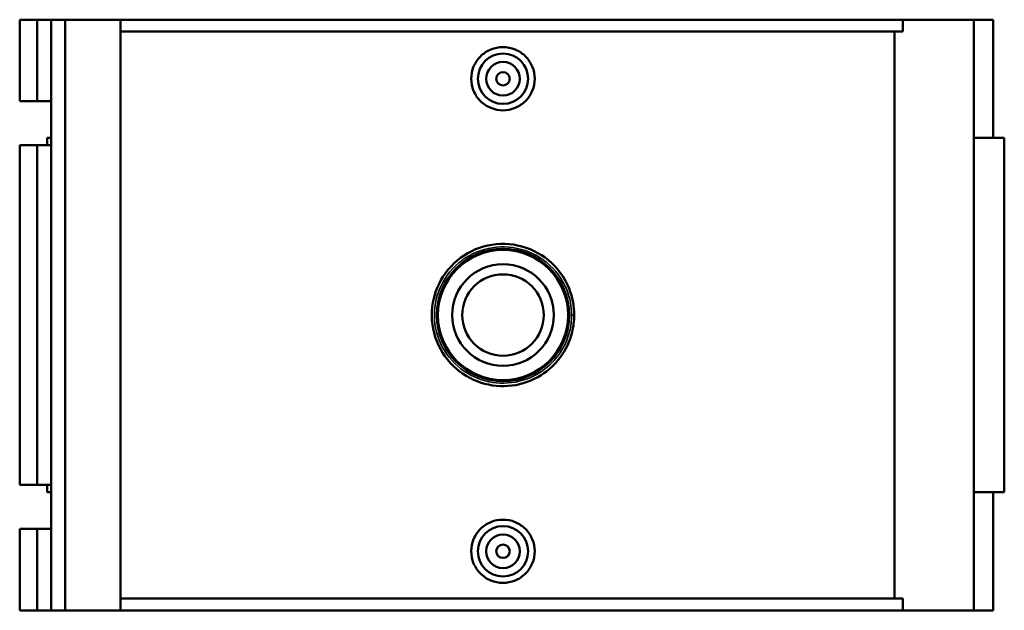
# Model space of a CAD drawing. Header units: inches. Extents: x -0.9 to 58.2, y -1.4 to 47.3.
# Tile 5 of 7: x 16.3 to 27.9, y 30.7 to 37.6. Entities that reach past the tile are written whole.
import ezdxf

# ---------------------------------------------------------------- set-up
doc = ezdxf.new("R2010")
doc.units = ezdxf.units.IN
doc.header["$MEASUREMENT"] = 0
doc.layers.add('Visible (ANSI)', color=7, linetype='Continuous', lineweight=50)
doc.layers.add('Visible Narrow (ANSI)', color=7, linetype='Continuous', lineweight=35)

msp = doc.modelspace()

# ---------------------------------------------------------------- linework, layer by layer
at = {"layer": 'Visible (ANSI)'}
for p, q in [((16.334, 37.616), (16.334, 36.662)), ((16.334, 37.616), (16.54, 37.616)), ((16.54, 37.616), (16.702, 37.616)), ((16.54, 37.616), (16.54, 36.662)), ((16.702, 37.616), (16.702, 36.662)), ((16.702, 37.616), (16.867, 37.616)), ((16.867, 37.616), (16.867, 30.686)), ((16.867, 37.616), (17.514, 37.616)), ((17.514, 37.616), (17.514, 30.686)), ((17.514, 37.616), (26.685, 37.616)), ((27.515, 37.616), (26.685, 37.616)), ((26.685, 37.478), (26.685, 37.616)), ((27.744, 37.616), (27.515, 37.616)), ((27.515, 37.616), (27.515, 30.686)), ((27.744, 37.616), (27.744, 36.23)), ((26.685, 37.478), (17.514, 37.478)), ((26.586, 30.825), (26.586, 37.478)), ((16.334, 36.662), (16.54, 36.662)), ((16.54, 36.662), (16.702, 36.662)), ((16.702, 36.662), (16.702, 36.145)), ((16.54, 36.145), (16.334, 36.145)), ((16.334, 36.145), (16.334, 32.157)), ((16.702, 36.145), (16.54, 36.145)), ((16.54, 36.145), (16.54, 32.157)), ((16.702, 36.23), (16.656, 36.23)), ((16.656, 36.23), (16.656, 36.145)), ((16.702, 36.145), (16.702, 32.157)), ((27.873, 36.23), (27.515, 36.23)), ((27.873, 36.23), (27.873, 32.072)), ((16.334, 32.157), (16.54, 32.157)), ((16.54, 32.157), (16.702, 32.157)), ((16.656, 32.157), (16.656, 32.072)), ((16.702, 32.157), (16.702, 31.641)), ((16.656, 32.072), (16.702, 32.072)), ((27.515, 32.072), (27.873, 32.072)), ((27.744, 32.072), (27.744, 30.686)), ((16.54, 31.641), (16.334, 31.641)), ((16.334, 31.641), (16.334, 30.686)), ((16.702, 31.641), (16.54, 31.641)), ((16.54, 31.641), (16.54, 30.686)), ((16.702, 31.641), (16.702, 30.686)), ((26.685, 30.825), (17.514, 30.825)), ((26.685, 30.686), (26.685, 30.825)), ((16.334, 30.686), (16.54, 30.686)), ((16.54, 30.686), (16.702, 30.686)), ((16.702, 30.686), (16.867, 30.686)), ((16.867, 30.686), (17.514, 30.686)), ((17.514, 30.686), (26.685, 30.686)), ((26.685, 30.686), (27.515, 30.686)), ((27.515, 30.686), (27.744, 30.686))]:
    msp.add_line(p, q, dxfattribs=at)
for centre, radius in [((21.998, 36.923), 0.295), ((21.998, 36.923), 0.197), ((21.998, 36.923), 0.0787), ((21.998, 34.151), 0.775), ((21.998, 34.151), 0.763), ((21.998, 34.151), 0.596), ((21.998, 34.151), 0.477), ((21.998, 31.379), 0.295), ((21.998, 31.379), 0.197), ((21.998, 31.379), 0.0787)]:
    msp.add_circle(centre, radius, dxfattribs=at)
for points, knots in [([(22.37, 36.923), (22.37, 36.877), (22.36, 36.827), (22.322, 36.735), (22.294, 36.693), (22.227, 36.628), (22.186, 36.599), (22.094, 36.562), (22.044, 36.552), (21.951, 36.552), (21.901, 36.562), (21.81, 36.599), (21.768, 36.628), (21.702, 36.693), (21.673, 36.735), (21.635, 36.827), (21.625, 36.877), (21.625, 36.97), (21.635, 37.02), (21.673, 37.111), (21.702, 37.153), (21.768, 37.219), (21.81, 37.247), (21.901, 37.285), (21.951, 37.294), (22.044, 37.294), (22.094, 37.285), (22.186, 37.247), (22.228, 37.219), (22.294, 37.153), (22.322, 37.111), (22.36, 37.02), (22.37, 36.97), (22.37, 36.923)], [0, 0, 0, 0, 0.356135, 0.356135, 0.712271, 0.712271, 1.06756, 1.06756, 1.42285, 1.42285, 1.77814, 1.77814, 2.133429, 2.133429, 2.489565, 2.489565, 2.8457, 2.8457, 3.201541, 3.201541, 3.557382, 3.557382, 3.912966, 3.912966, 4.26855, 4.26855, 4.624133, 4.624133, 4.979717, 4.979717, 5.335558, 5.335558, 5.691399, 5.691399, 5.691399, 5.691399]), ([(22.832, 34.151), (22.832, 34.202), (22.828, 34.253), (22.798, 34.411), (22.757, 34.515), (22.624, 34.719), (22.524, 34.813), (22.289, 34.945), (22.154, 34.983), (21.885, 34.989), (21.751, 34.96), (21.508, 34.841), (21.4, 34.75), (21.247, 34.538), (21.198, 34.42), (21.152, 34.163), (21.162, 34.021), (21.246, 33.765), (21.318, 33.649), (21.505, 33.465), (21.618, 33.397), (21.857, 33.32), (21.981, 33.308), (22.223, 33.338), (22.341, 33.381), (22.531, 33.501), (22.608, 33.572), (22.733, 33.742), (22.781, 33.843), (22.824, 34.015), (22.832, 34.083), (22.832, 34.151)], [-19.202623, -19.202623, -19.202623, -19.202623, -18.829026, -18.829026, -18.028165, -18.028165, -17.04689, -17.04689, -16.05199, -16.05199, -15.077459, -15.077459, -14.072009, -14.072009, -13.160557, -13.160557, -12.156054, -12.156054, -11.184237, -11.184237, -10.236095, -10.236095, -9.347221, -9.347221, -8.450952, -8.450952, -7.698272, -7.698272, -6.899873, -6.899873, -6.400874, -6.400874, -6.400874, -6.400874]), ([(22.37, 31.379), (22.37, 31.333), (22.36, 31.283), (22.322, 31.191), (22.294, 31.15), (22.228, 31.084), (22.186, 31.055), (22.094, 31.018), (22.044, 31.008), (21.951, 31.008), (21.901, 31.018), (21.81, 31.055), (21.768, 31.084), (21.702, 31.15), (21.673, 31.191), (21.635, 31.283), (21.625, 31.333), (21.625, 31.379), (21.625, 31.426), (21.635, 31.476), (21.673, 31.567), (21.702, 31.609), (21.768, 31.675), (21.81, 31.703), (21.901, 31.741), (21.951, 31.75), (22.044, 31.75), (22.094, 31.741), (22.186, 31.703), (22.227, 31.675), (22.294, 31.609), (22.322, 31.567), (22.36, 31.476), (22.37, 31.426), (22.37, 31.379)], [2.8457, 2.8457, 2.8457, 2.8457, 3.201541, 3.201541, 3.557382, 3.557382, 3.912966, 3.912966, 4.26855, 4.26855, 4.624133, 4.624133, 4.979717, 4.979717, 5.335558, 5.335558, 5.691399, 5.691399, 5.691399, 6.047535, 6.047535, 6.40367, 6.40367, 6.75896, 6.75896, 7.114249, 7.114249, 7.469539, 7.469539, 7.824828, 7.824828, 8.180964, 8.180964, 8.537099, 8.537099, 8.537099, 8.537099])]:
    msp.add_open_spline(points, degree=3, knots=knots, dxfattribs=at)
at = {"layer": 'Visible Narrow (ANSI)'}
msp.add_line((22.804, 34.151), (22.832, 34.151), dxfattribs=at)
msp.add_open_spline([(22.802, 34.151), (22.802, 34.086), (22.794, 34.021), (22.752, 33.856), (22.707, 33.76), (22.585, 33.597), (22.512, 33.529), (22.329, 33.414), (22.215, 33.373), (21.982, 33.344), (21.862, 33.355), (21.632, 33.429), (21.523, 33.495), (21.343, 33.67), (21.273, 33.781), (21.192, 34.027), (21.183, 34.162), (21.227, 34.409), (21.275, 34.521), (21.422, 34.724), (21.526, 34.812), (21.76, 34.925), (21.889, 34.953), (22.148, 34.947), (22.278, 34.911), (22.505, 34.785), (22.602, 34.694), (22.729, 34.499), (22.769, 34.4), (22.797, 34.249), (22.802, 34.2), (22.802, 34.151)], degree=3, knots=[6.400874, 6.400874, 6.400874, 6.400874, 6.899873, 6.899873, 7.698272, 7.698272, 8.450952, 8.450952, 9.347221, 9.347221, 10.236095, 10.236095, 11.184237, 11.184237, 12.156054, 12.156054, 13.160557, 13.160557, 14.072009, 14.072009, 15.077459, 15.077459, 16.05199, 16.05199, 17.04689, 17.04689, 18.028165, 18.028165, 18.829026, 18.829026, 19.202623, 19.202623, 19.202623, 19.202623], dxfattribs=at)

doc.saveas('drawing.dxf')
